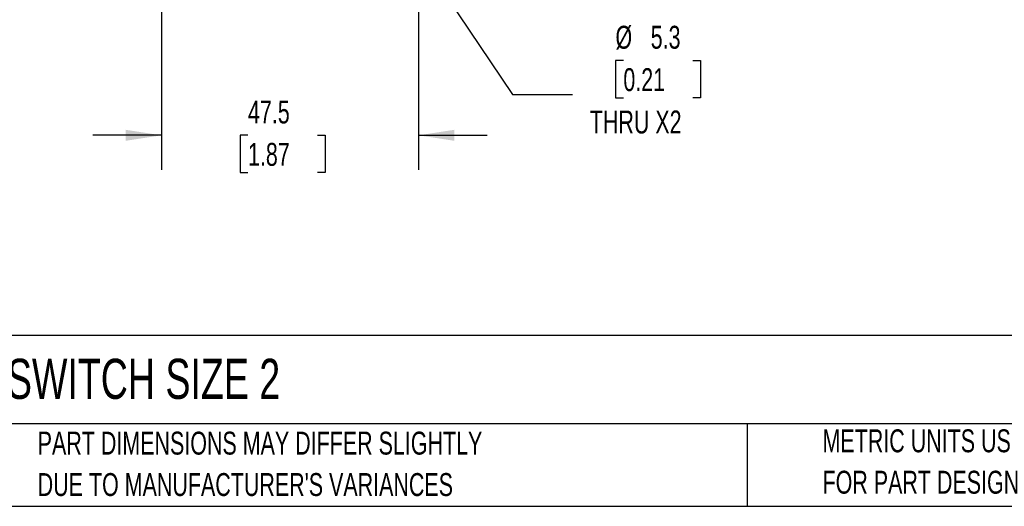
# Model space of a CAD drawing. Header units: millimetres. Extents: x 13 to 546, y 13 to 419.
# Tile 2 of 16: x 107 to 289, y 13 to 103. Entities that reach past the tile are written whole.
import ezdxf

# ---------------------------------------------------------------- set-up
doc = ezdxf.new("R2010")
doc.units = ezdxf.units.MM
doc.header["$LTSCALE"] = 2
doc.layers.add('DIMENSIONS', color=140, linetype='Continuous', lineweight=25)
doc.layers.add('TEXT', color=140, linetype='Continuous', lineweight=25)
doc.styles.add('SLDTEXTSTYLE0', font='TXT', dxfattribs={"width": 0.7})
doc.dimstyles.new('SLDDIMSTYLE0', dxfattribs={"dimtxt": 4.316016, "dimasz": 6.604, "dimexe": 0, "dimexo": 0.0625, "dimgap": 1.079004, "dimtad": 0, "dimtih": 1, "dimtoh": 1, "dimrnd": 1e-09, "dimzin": 12, "dimdsep": 46, "dimtxsty": 'SLDTEXTSTYLE0', "dimsah": 1, "dimcen": 0.09, "dimadec": 0, "dimazin": 3, "dimtfac": 1, "dimtmove": 0, "dimatfit": 0, "dimfxl": 0, "dimfrac": 2, "dimtolj": 1, "dimtzin": 12, "dimarcsym": 0})
doc.dimstyles.new('SLDDIMSTYLE2', dxfattribs={"dimtxt": 4.316016, "dimasz": 6.604, "dimexe": 0, "dimexo": 0.0625, "dimgap": 1.079004, "dimtad": 0, "dimtih": 1, "dimtoh": 1, "dimrnd": 1e-09, "dimzin": 12, "dimdsep": 46, "dimtxsty": 'SLDTEXTSTYLE0', "dimsah": 1, "dimcen": 0, "dimadec": 0, "dimazin": 3, "dimtfac": 1, "dimtofl": 0, "dimtmove": 0, "dimatfit": 3, "dimfxl": 0, "dimfrac": 2, "dimtolj": 1, "dimtzin": 12, "dimarcsym": 0})

# ---------------------------------------------------------------- blocks, each defined once
blk = doc.blocks.new('SW_NOTE_0_2')
at = {"layer": 'TEXT', "color": 0, "char_height": 4.2333, "attachment_point": 1, "style": 'SLDTEXTSTYLE0'}
for s, insert in [('PART DIMENSIONS MAY DIFFER SLIGHTLY', (0, 5.46)), ("DUE TO MANUFACTURER'S VARIANCES", (0, -2.19))]:
    blk.add_mtext(s, dxfattribs=dict(at, insert=insert))
blk = doc.blocks.new('SW_NOTE_0_5')
at = {"layer": 'TEXT', "color": 0, "char_height": 4.2333, "attachment_point": 1, "style": 'SLDTEXTSTYLE0'}
for s, insert in [('METRIC UNITS USED', (0, 5.46)), ('FOR PART DESIGN', (0, -2.19))]:
    blk.add_mtext(s, dxfattribs=dict(at, insert=insert))
blk = doc.blocks.new('_D')
at = {"layer": 'DIMENSIONS'}
for p, q in [((133.09, 106.88), (133.09, 74.87)), ((180.59, 106.88), (180.59, 74.87)), ((133.09, 81.22), (120.39, 81.22)), ((149.08, 81.22), (147.63, 81.22)), ((147.63, 81.22), (147.63, 74.36)), ((161.91, 81.22), (163.36, 81.22)), ((163.36, 81.22), (163.36, 74.36)), ((180.59, 81.22), (193.29, 81.22)), ((147.63, 74.36), (149.08, 74.36)), ((163.36, 74.36), (161.91, 74.36))]:
    blk.add_line(p, q, dxfattribs=at)
for points in [[(133.09, 81.22), (126.49, 82.24), (126.49, 80.21)], [(180.59, 81.22), (187.2, 80.21), (187.2, 82.24)]]:
    blk.add_solid(points, dxfattribs=at)
at = {"layer": 'DIMENSIONS', "char_height": 4.233, "attachment_point": 1, "style": 'SLDTEXTSTYLE0'}
for s, insert in [('47.5', (149.08, 87.65)), ('1.87', (149.08, 79.82))]:
    blk.add_mtext(s, dxfattribs=dict(at, insert=insert))
blk = doc.blocks.new('_D_2')
at = {"layer": 'DIMENSIONS'}
for p, q in [((182.07, 112.41), (197.94, 88.76)), ((218.42, 95.03), (216.97, 95.03)), ((216.97, 95.03), (216.97, 88.17)), ((231.25, 95.03), (232.69, 95.03)), ((232.69, 95.03), (232.69, 88.17)), ((197.94, 88.76), (209.05, 88.76)), ((216.97, 88.17), (218.42, 88.17)), ((232.69, 88.17), (231.25, 88.17))]:
    blk.add_line(p, q, dxfattribs=at)
blk.add_solid([(182.07, 112.41), (184.9, 106.36), (186.59, 107.49)], dxfattribs=at)
at = {"layer": 'DIMENSIONS', "char_height": 4.233, "attachment_point": 1, "style": 'SLDTEXTSTYLE0'}
for s, insert in [('%%c', (216.96, 101.45)), ('5.3', (223.47, 101.45)), ('0.21', (218.42, 93.62)), ('THRU X2', (212.22, 85.8))]:
    blk.add_mtext(s, dxfattribs=dict(at, insert=insert))

msp = doc.modelspace()

# ---------------------------------------------------------------- linework, layer by layer
at = {"layer": 'TEXT'}
for p, q in [((546.1, 44.252), (12.7, 44.252)), ((546.1, 27.94), (12.7, 27.94)), ((241.293, 27.94), (241.293, 12.7)), ((12.7, 12.7), (546.1, 12.7))]:
    msp.add_line(p, q, dxfattribs=at)

# ---------------------------------------------------------------- block references
for name, p in [('SW_NOTE_0_2', (110.239, 21.024)), ('SW_NOTE_0_5', (255.209, 21.454))]:
    msp.add_blockref(name, p, dxfattribs=at)

# ---------------------------------------------------------------- texts
at = {"layer": 'TEXT', "insert": (15.931, 39.949), "char_height": 7.40833, "attachment_point": 1, "style": 'SLDTEXTSTYLE0'}
msp.add_mtext('METAL WORK PRESSURE SWITCH SIZE 2', dxfattribs=at)

# ---------------------------------------------------------------- dimensions: what is measured, and where the dimension line sits
at = {"layer": 'DIMENSIONS'}
dim = msp.add_diameter_dim_2p(p1=(179.115, 116.807), p2=(182.068, 112.406), text='<>\\PTHRU X2', dimstyle='SLDDIMSTYLE2', dxfattribs=at)
dim.commit()
dim.dimension.update_dxf_attribs({"geometry": '_D_2', "text_midpoint": (224.833, 91.597), "dimtype": 163})
dim = msp.add_linear_dim(base=(180.591, 81.223), p1=(133.091, 109.416), p2=(180.591, 109.416), dimstyle='SLDDIMSTYLE0', dxfattribs=at)
dim.commit()
dim.dimension.update_dxf_attribs({"geometry": '_D', "text_midpoint": (155.496, 81.223), "dimtype": 160})

doc.saveas('drawing.dxf')
